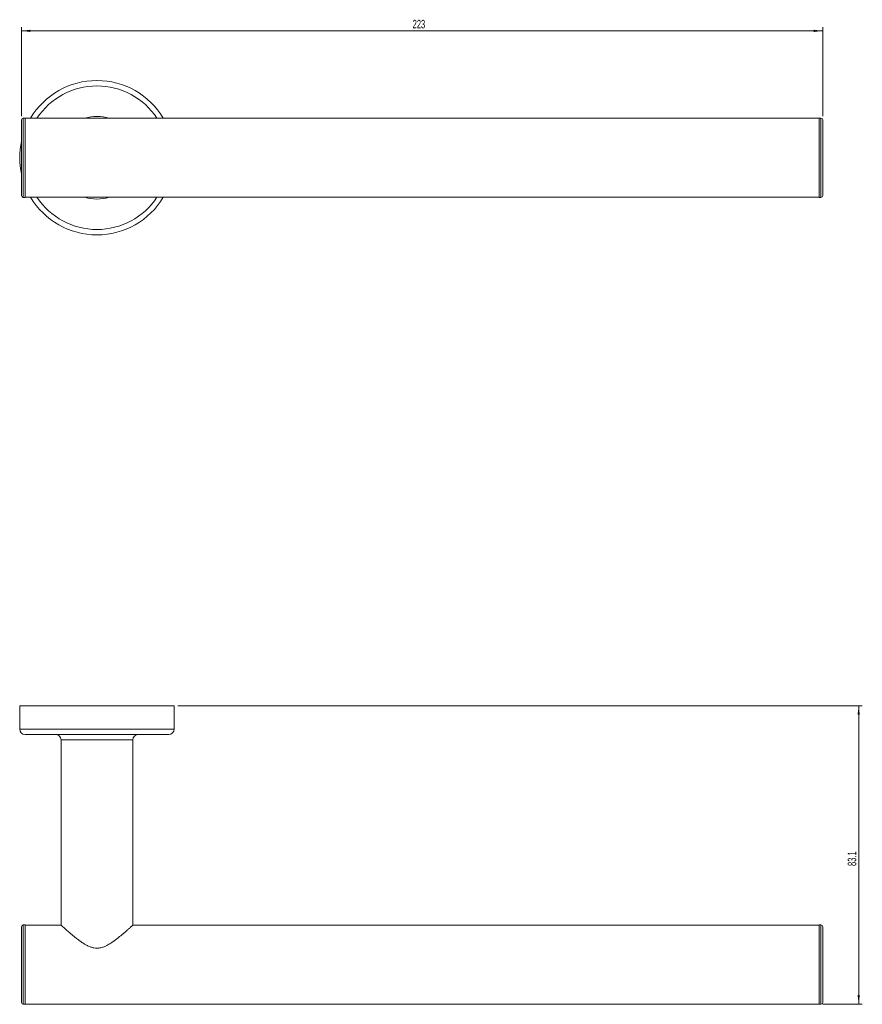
# Model space of a CAD drawing. Header units: millimetres. Extents: x -64 to 398, y -8 to 351.
# Tile 1 of 2: x -64 to 170, y 76 to 351. Entities that reach past the tile are written whole.
import ezdxf

# ---------------------------------------------------------------- set-up
doc = ezdxf.new("R2010")
doc.units = ezdxf.units.MM
doc.styles.add('SLDTEXTSTYLE0', font='TXT', dxfattribs={"width": 0.605})
doc.dimstyles.new('SLDDIMSTYLE0', dxfattribs={"dimtxt": 2.311487, "dimasz": 2.5, "dimexe": 0, "dimexo": 0.0625, "dimgap": 0.577872, "dimtad": 2, "dimrnd": 1e-09, "dimzin": 12, "dimdsep": 46, "dimtxsty": 'SLDTEXTSTYLE0', "dimsah": 1, "dimcen": 0.09, "dimadec": 0, "dimazin": 0, "dimtfac": 1, "dimtofl": 0, "dimtmove": 0, "dimatfit": 3, "dimfxl": 1, "dimtolj": 1, "dimtzin": 12, "dimarcsym": 0})
doc.dimstyles.new('SLDDIMSTYLE1', dxfattribs={"dimtxt": 2.311487, "dimasz": 2.5, "dimexe": 0, "dimexo": 0.0625, "dimgap": 0.577872, "dimtad": 2, "dimdec": 1, "dimrnd": 1e-09, "dimzin": 12, "dimdsep": 46, "dimtxsty": 'SLDTEXTSTYLE0', "dimsah": 1, "dimcen": 0.09, "dimadec": 0, "dimazin": 0, "dimtfac": 1, "dimtdec": 1, "dimtofl": 0, "dimtmove": 0, "dimatfit": 3, "dimfxl": 1, "dimtolj": 1, "dimtzin": 12, "dimarcsym": 0})

# ---------------------------------------------------------------- blocks, each defined once
blk = doc.blocks.new('*D1')
at = {"color": 7, "linetype": 'Continuous', "lineweight": 0}
for p, q in [((-63.59, 323.71), (-63.59, 348.49)), ((159.41, 323.71), (159.41, 348.49)), ((-63.59, 347.49), (159.41, 347.49))]:
    blk.add_line(p, q, dxfattribs=at)
for points in [[(-63.59, 347.49), (-61.09, 347.18), (-61.09, 347.8)], [(159.41, 347.49), (156.91, 347.8), (156.91, 347.18)]]:
    blk.add_solid(points, dxfattribs=at)
at = {"color": 7, "linetype": 'Continuous', "lineweight": 0, "insert": (45.27, 350.56), "char_height": 2.381, "attachment_point": 1, "style": 'SLDTEXTSTYLE0'}
blk.add_mtext('223', dxfattribs=at)
blk = doc.blocks.new('*D3')
at = {"color": 7, "linetype": 'Continuous', "lineweight": 0}
for p, q in [((-20.09, 159.55), (170.41, 159.55)), ((169.41, 76.47), (169.41, 159.55)), ((159.41, 76.47), (170.41, 76.47))]:
    blk.add_line(p, q, dxfattribs=at)
for points in [[(169.41, 159.55), (169.1, 157.05), (169.72, 157.05)], [(169.41, 76.47), (169.72, 78.97), (169.1, 78.97)]]:
    blk.add_solid(points, dxfattribs=at)
at = {"color": 7, "linetype": 'Continuous', "lineweight": 0, "insert": (166.34, 114.93), "char_height": 2.381, "attachment_point": 1, "rotation": 90, "style": 'SLDTEXTSTYLE0'}
blk.add_mtext('83.1', dxfattribs=at)

msp = doc.modelspace()

# ---------------------------------------------------------------- linework, layer by layer
at = {"color": 7, "linetype": 'Continuous', "lineweight": 15}
for p, q in [((-63.589, 312.164), (-63.589, 322.714)), ((-62.589, 323.214), (-63.089, 323.214)), ((-62.589, 323.214), (-62.589, 301.114)), ((158.411, 323.164), (-62.589, 323.164)), ((158.911, 323.214), (158.411, 323.214)), ((158.411, 323.109), (158.411, 323.214)), ((158.411, 301.114), (158.411, 323.109)), ((159.411, 322.714), (159.411, 301.614)), ((-63.589, 301.614), (-63.589, 312.164)), ((-63.089, 301.114), (-62.589, 301.114)), ((-62.589, 301.164), (158.411, 301.164)), ((158.411, 301.114), (158.911, 301.114)), ((-64.089, 159.549), (-64.089, 153.049)), ((-64.089, 159.549), (-21.089, 159.549)), ((-21.089, 153.049), (-21.089, 159.549)), ((-42.589, 151.549), (-62.589, 151.549)), ((-22.589, 151.549), (-42.589, 151.549)), ((-52.589, 150.049), (-52.589, 98.466)), ((-32.589, 98.466), (-32.589, 150.049)), ((-63.589, 76.916), (-63.589, 98.016)), ((-62.589, 98.516), (-63.089, 98.516)), ((-62.589, 98.516), (-62.589, 76.416)), ((-52.589, 98.466), (-62.589, 98.466)), ((158.411, 98.466), (-32.589, 98.466)), ((158.911, 98.516), (158.411, 98.516)), ((158.411, 85.946), (158.411, 98.516)), ((159.411, 98.016), (159.411, 76.916)), ((158.411, 76.416), (158.411, 85.946)), ((-63.089, 76.416), (-62.589, 76.416)), ((-62.589, 76.466), (158.411, 76.466)), ((158.411, 76.416), (158.911, 76.416))]:
    msp.add_line(p, q, dxfattribs=at)
at = {"color": 8, "linetype": 'Continuous', "lineweight": 15}
for p, q in [((-63.089, 323.214), (-63.089, 312.164)), ((158.911, 301.114), (158.911, 323.214)), ((-63.089, 312.164), (-63.089, 301.114)), ((-64.089, 153.049), (-42.589, 153.049)), ((-42.589, 153.049), (-21.089, 153.049)), ((-42.589, 150.049), (-52.589, 150.049)), ((-32.589, 150.049), (-42.589, 150.049)), ((-63.089, 98.516), (-63.089, 76.416)), ((158.911, 76.416), (158.911, 98.516))]:
    msp.add_line(p, q, dxfattribs=at)
at = {"color": 7, "linetype": 'Continuous', "lineweight": 15}
for centre, radius, start, end in [((-42.589, 312.164), 21.5, 90, 149.22768), ((-42.589, 312.164), 21.5, 30.77232, 90), ((-63.089, 322.714), 0.5, 90, 180), ((158.911, 322.714), 0.5, 0, 90), ((-42.589, 312.164), 21.5, 167.6192, 192.3808), ((-63.089, 301.614), 0.5, 180, 270), ((158.911, 301.614), 0.5, 270, 360), ((-42.589, 312.164), 21.5, 210.77232, 329.22768), ((-62.589, 153.049), 1.5, 180, 270), ((-54.089, 150.049), 1.5, 0, 90), ((-31.089, 150.049), 1.5, 90, 180), ((-22.589, 153.049), 1.5, 270, 0), ((-63.089, 98.016), 0.5, 90, 180), ((158.911, 98.016), 0.5, 0, 90), ((-63.089, 76.916), 0.5, 180, 270), ((158.911, 76.916), 0.5, 270, 360)]:
    msp.add_arc(centre, radius, start, end, dxfattribs=at)
at = {"color": 8, "linetype": 'Continuous', "lineweight": 15}
for radius, start, end in [(20, 90, 146.63299), (20, 33.36701, 90), (11.5, 90, 106.95743), (11.5, 73.04257, 90), (20, 213.36701, 326.63299), (11.5, 253.04257, 286.95743)]:
    msp.add_arc((-42.589, 312.164), radius, start, end, dxfattribs=at)
at = {"color": 7, "linetype": 'Continuous', "lineweight": 15}
for points, knots in [([(-42.589, 92.049), (-42.876, 92.065), (-43.459, 92.097), (-44.332, 92.348), (-45.14, 92.696), (-45.884, 93.101), (-46.635, 93.57), (-47.427, 94.122), (-48.255, 94.747), (-49.04, 95.375), (-49.711, 95.933), (-50.275, 96.413), (-50.744, 96.82), (-51.178, 97.2), (-51.641, 97.611), (-52.002, 97.935), (-52.263, 98.17), (-52.417, 98.309), (-52.523, 98.406), (-52.582, 98.46), (-52.584, 98.461), (-52.584, 98.462)], [0, 0, 0, 0, 0.0498443, 0.1015812, 0.1582452, 0.2061297, 0.2543435, 0.3206327, 0.3873942, 0.4555706, 0.5242603, 0.5742078, 0.6244183, 0.6755601, 0.7270803, 0.8073512, 0.84804, 0.8893082, 0.9294139, 0.9698564, 1, 1, 1, 1]), ([(-32.594, 98.462), (-32.592, 98.463), (-32.585, 98.47), (-32.648, 98.413), (-32.837, 98.241), (-33.146, 97.963), (-33.445, 97.694), (-33.812, 97.367), (-34.286, 96.95), (-34.75, 96.545), (-35.326, 96.052), (-35.954, 95.527), (-36.629, 94.981), (-37.344, 94.426), (-38.039, 93.918), (-38.845, 93.373), (-39.673, 92.876), (-40.61, 92.44), (-41.541, 92.123), (-42.222, 92.075), (-42.589, 92.049)], [0, 0, 0, 0, 0.0098961, 0.0516926, 0.1609839, 0.1981271, 0.2361896, 0.3130747, 0.351911, 0.4096586, 0.4678543, 0.5272877, 0.5870842, 0.6464288, 0.706089, 0.7516512, 0.8280167, 0.8815655, 0.9361155, 1, 1, 1, 1])]:
    msp.add_open_spline(points, degree=3, knots=knots, dxfattribs=at)

# ---------------------------------------------------------------- dimensions: what is measured, and where the dimension line sits
at = {"color": 7, "linetype": 'Continuous', "lineweight": 0}
dim = msp.add_linear_dim(base=(159.411, 347.489), p1=(-63.589, 322.714), p2=(159.411, 322.714), dimstyle='SLDDIMSTYLE0', dxfattribs=at)
dim.commit()
dim.dimension.update_dxf_attribs({"geometry": '*D1', "text_midpoint": (47.911, 347.489), "dimtype": 160})
dim = msp.add_linear_dim(base=(169.411, 159.549), p1=(158.411, 76.466), p2=(-21.089, 159.549), angle=90, dimstyle='SLDDIMSTYLE1', dxfattribs=at)
dim.commit()
dim.dimension.update_dxf_attribs({"geometry": '*D3', "text_midpoint": (169.411, 118.007), "dimtype": 160})

doc.saveas('drawing.dxf')
